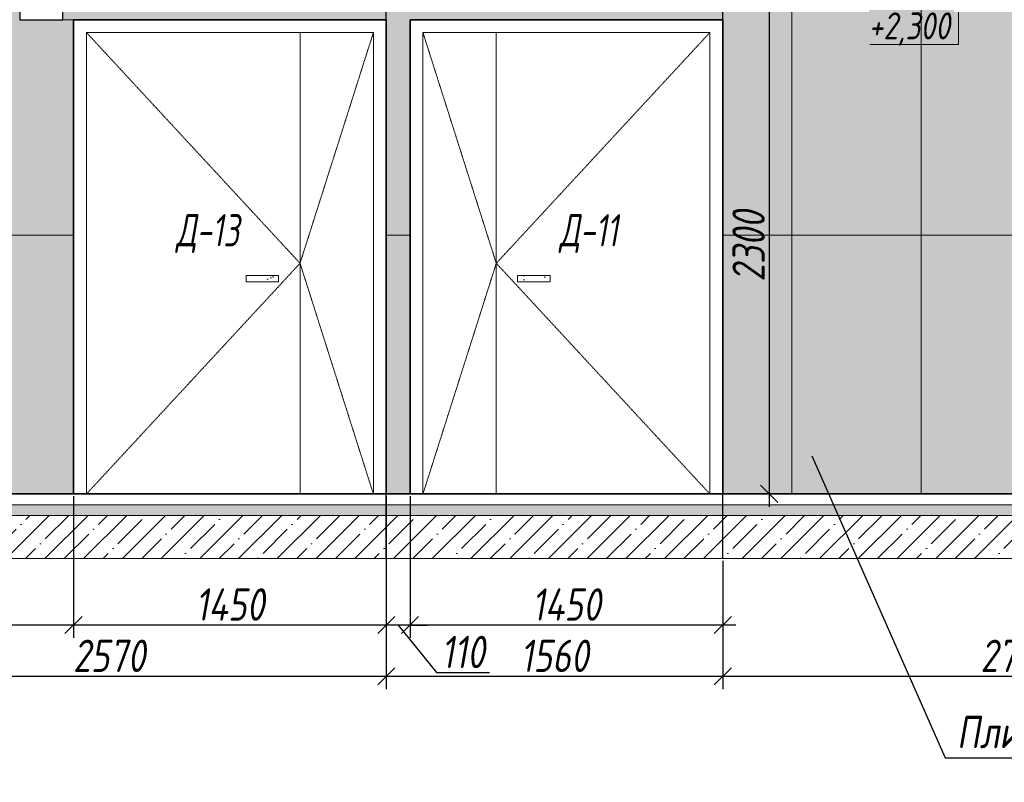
# Model space of a CAD drawing. Header units: millimetres. Extents: x -542966 to 178656, y -69521 to 267189.
# Tile 64 of 256: x -365349 to -360783, y 224410 to 227948. Entities that reach past the tile are written whole.
import ezdxf
from ezdxf import colors
from ezdxf.entities.mleader import LeaderData, LeaderLine
from ezdxf.math import Vec2, Vec3

# ---------------------------------------------------------------- set-up
doc = ezdxf.new("R2010")
doc.units = ezdxf.units.MM
doc.linetypes.add('( Hidden )', pattern=[0.375, 0.25, -0.125])
doc.linetypes.add('DASHDOT', pattern=[25.4, 12.7, -6.35, 0, -6.35])
doc.layers.get('Defpoints').update_dxf_attribs({"color": 31})
for name, color, linetype, lineweight in [('A-DETL-GENF', 7, 'Continuous', 5), ('dim_obm', 94, 'Continuous', 9), ('dim_razv', 93, 'DASHDOT', 9), ('Двери', 7, 'Continuous', 5), ('Отделка стен', 253, 'Continuous', 0)]:
    doc.layers.add(name, color=color, linetype=linetype, lineweight=lineweight)
doc.styles.add('fl_iso paper', font='isocpeur.ttf', dxfattribs={"width": 0.8, "oblique": 10})
doc.styles.add('In tre', font='isocpeur.ttf', dxfattribs={"width": 0.8, "oblique": 10})
doc.dimstyles.new('In tre 1_50', dxfattribs={"dimtxt": 150, "dimasz": 80, "dimexe": 60, "dimexo": 10, "dimgap": 20, "dimtad": 1, "dimdec": 0, "dimrnd": 5, "dimzin": 0, "dimdsep": 46, "dimtxsty": 'fl_iso paper', "dimblk": 'OBLIQUE', "dimcen": 0, "dimdle": 60, "dimadec": 0, "dimazin": 0, "dimtfac": 1, "dimtdec": 0, "dimtofl": 0, "dimtmove": 1, "dimatfit": 1, "dimfxl": 40, "dimtolj": 1, "dimtzin": 0, "dimarcsym": 1})
pattern_1 = [(352.5, (-488759.13, 214607.74), (100.42605, 107.2144), [0, -115.824, 0, -129.54, 0, -123.825]), (322.5, (-488759.13, 214607.74), (247.41986, 56.70328), [0, -62.484, 0, -104.394, 0, -40.005]), (282.5, (-488825.41, 214674.01), (168.0997, -167.48995), [0, -38.1, 0, -137.16, 0, -179.07]), (272.5, (-488825.4, 214674.01), (209.26523, -114.68433), [0, -19.05, 0, -89.916, 0, -102.87])]
pattern_2 = [(352.5, (-488649.13, 214607.74), (100.42605, 107.2144), [0, -115.824, 0, -129.54, 0, -123.825]), (322.5, (-488649.13, 214607.74), (247.41986, 56.70328), [0, -62.484, 0, -104.394, 0, -40.005]), (282.5, (-488715.41, 214674.01), (168.0997, -167.48995), [0, -38.1, 0, -137.16, 0, -179.07]), (272.5, (-488715.4, 214674.01), (209.26523, -114.68433), [0, -19.05, 0, -89.916, 0, -102.87])]

# ---------------------------------------------------------------- blocks, each defined once
blk = doc.blocks.new('*U11999')
at = {"layer": 'A-DETL-GENF'}
h = blk.add_hatch(dxfattribs=at)
h.set_pattern_fill('ANSI35', color=256, scale=10, style=0)
h.set_pattern_definition([(45, (9201.57, 8e-11), (-44.9013, 44.9013), []), (45, (9246.473, 8e-11), (-44.9013, 44.9013), [79.375, -15.875, 0, -15.875])])
h.paths.add_polyline_path([(0, -100), (9622, -100), (9622, -50), (0, -50)])
h = blk.add_hatch(dxfattribs=at)
h.set_pattern_fill('ANSI35', color=256, scale=20, style=0)
h.set_pattern_definition([(45, (9201.57, 8e-11), (-89.8026, 89.8026), []), (45, (9291.37, 8e-11), (-89.8026, 89.8026), [158.75, -31.75, 0, -31.75])])
h.paths.add_polyline_path([(0, -300), (9622, -300), (9622, -100), (0, -100)])
at = {"lineweight": 13}
blk.add_lwpolyline([(0, -50), (9622, -50), (9622, 0), (0, 0)], close=True, dxfattribs=at)
at = {"lineweight": 30}
blk.add_lwpolyline([(0, 0), (9622, 0)], dxfattribs=at)
at = {"layer": 'A-DETL-GENF'}
for points in [[(0, -100), (9622, -100), (9622, -50), (0, -50)], [(0, -300), (9622, -300), (9622, -100), (0, -100)]]:
    blk.add_lwpolyline(points, close=True, dxfattribs=at)
blk = doc.blocks.new('_Oblique')
at = {"color": 0, "linetype": 'ByBlock', "lineweight": -2}
blk.add_line((-0.5, -0.5), (0.5, 0.5), dxfattribs=at)
blk = doc.blocks.new('*D12439')
at = {"layer": 'Defpoints', "color": 0, "linetype": 'ByBlock', "transparency": 16777216}
for p in [(-366218.7, 225448), (-363648.7, 225448), (-363648.7, 224901.8)]:
    blk.add_point(p, dxfattribs=at)
at = {"layer": 'dim_razv', "color": 0, "linetype": 'ByBlock', "lineweight": -2, "transparency": 16777216}
for p, q in [((-366218.7, 225438), (-366218.7, 224841.8)), ((-363648.7, 225438), (-363648.7, 224841.8)), ((-366278.7, 224901.8), (-363588.7, 224901.8))]:
    blk.add_line(p, q, dxfattribs=at)
at = {"layer": 'dim_razv', "color": 0, "linetype": 'ByBlock', "lineweight": -2, "transparency": 16777216, "xscale": 80, "yscale": 80, "zscale": 80, "rotation": 180}
blk.add_blockref('_Oblique', (-366218.7, 224901.8), dxfattribs=at)
at = {"layer": 'dim_razv', "color": 0, "linetype": 'ByBlock', "lineweight": -2, "transparency": 16777216, "xscale": 80, "yscale": 80, "zscale": 80}
blk.add_blockref('_Oblique', (-363648.7, 224901.8), dxfattribs=at)
at = {"layer": 'dim_razv', "color": 0, "linetype": 'ByBlock', "transparency": 16777216, "insert": (-364933.7, 224996.8), "char_height": 150, "attachment_point": 5, "style": 'fl_iso paper'}
blk.add_mtext('\\A1;2570', dxfattribs=at)
blk = doc.blocks.new('*D12440')
at = {"layer": 'Defpoints', "color": 0, "linetype": 'ByBlock', "transparency": 16777216}
for p in [(-363648.7, 225448), (-362088.7, 225448), (-362088.7, 224901.8)]:
    blk.add_point(p, dxfattribs=at)
at = {"layer": 'dim_razv', "color": 0, "linetype": 'ByBlock', "lineweight": -2, "transparency": 16777216}
for p, q in [((-363648.7, 225438), (-363648.7, 224841.8)), ((-362088.7, 225438), (-362088.7, 224841.8)), ((-363708.7, 224901.8), (-362028.7, 224901.8))]:
    blk.add_line(p, q, dxfattribs=at)
at = {"layer": 'dim_razv', "color": 0, "linetype": 'ByBlock', "lineweight": -2, "transparency": 16777216, "xscale": 80, "yscale": 80, "zscale": 80, "rotation": 180}
blk.add_blockref('_Oblique', (-363648.7, 224901.8), dxfattribs=at)
at = {"layer": 'dim_razv', "color": 0, "linetype": 'ByBlock', "lineweight": -2, "transparency": 16777216, "xscale": 80, "yscale": 80, "zscale": 80}
blk.add_blockref('_Oblique', (-362088.7, 224901.8), dxfattribs=at)
at = {"layer": 'dim_razv', "color": 0, "linetype": 'ByBlock', "transparency": 16777216, "insert": (-362868.7, 224996.8), "char_height": 150, "attachment_point": 5, "style": 'fl_iso paper'}
blk.add_mtext('\\A1;1560', dxfattribs=at)
blk = doc.blocks.new('*D12441')
at = {"layer": 'Defpoints', "color": 0, "linetype": 'ByBlock', "transparency": 16777216}
for p in [(-362088.7, 225448), (-359368.7, 225448), (-359368.7, 224901.8)]:
    blk.add_point(p, dxfattribs=at)
at = {"layer": 'dim_razv', "color": 0, "linetype": 'ByBlock', "lineweight": -2, "transparency": 16777216}
for p, q in [((-362088.7, 225438), (-362088.7, 224841.8)), ((-359368.7, 225438), (-359368.7, 224841.8)), ((-362148.7, 224901.8), (-359308.7, 224901.8))]:
    blk.add_line(p, q, dxfattribs=at)
at = {"layer": 'dim_razv', "color": 0, "linetype": 'ByBlock', "lineweight": -2, "transparency": 16777216, "xscale": 80, "yscale": 80, "zscale": 80, "rotation": 180}
blk.add_blockref('_Oblique', (-362088.7, 224901.8), dxfattribs=at)
at = {"layer": 'dim_razv', "color": 0, "linetype": 'ByBlock', "lineweight": -2, "transparency": 16777216, "xscale": 80, "yscale": 80, "zscale": 80}
blk.add_blockref('_Oblique', (-359368.7, 224901.8), dxfattribs=at)
at = {"layer": 'dim_razv', "color": 0, "linetype": 'ByBlock', "transparency": 16777216, "insert": (-360728.7, 224996.8), "char_height": 150, "attachment_point": 5, "style": 'fl_iso paper'}
blk.add_mtext('\\A1;2720', dxfattribs=at)
blk = doc.blocks.new('*D12443')
at = {"layer": 'Defpoints', "color": 0, "linetype": 'ByBlock', "transparency": 16777216}
for p in [(-363538.7, 225748), (-362088.7, 225448), (-363538.7, 225139.9)]:
    blk.add_point(p, dxfattribs=at)
at = {"layer": 'dim_razv', "color": 0, "linetype": 'ByBlock', "lineweight": -2, "transparency": 16777216}
for p, q in [((-363538.7, 225738), (-363538.7, 225079.9)), ((-362088.7, 225438), (-362088.7, 225079.9)), ((-362028.7, 225139.9), (-363598.7, 225139.9))]:
    blk.add_line(p, q, dxfattribs=at)
at = {"layer": 'dim_razv', "color": 0, "linetype": 'ByBlock', "lineweight": -2, "transparency": 16777216, "xscale": 80, "yscale": 80, "zscale": 80, "rotation": 180}
blk.add_blockref('_Oblique', (-363538.7, 225139.9), dxfattribs=at)
at = {"layer": 'dim_razv', "color": 0, "linetype": 'ByBlock', "lineweight": -2, "transparency": 16777216, "xscale": 80, "yscale": 80, "zscale": 80}
blk.add_blockref('_Oblique', (-362088.7, 225139.9), dxfattribs=at)
at = {"layer": 'dim_razv', "color": 0, "linetype": 'ByBlock', "transparency": 16777216, "insert": (-362813.7, 225234.9), "char_height": 150, "attachment_point": 5, "style": 'fl_iso paper'}
blk.add_mtext('\\A1;1450', dxfattribs=at)
blk = doc.blocks.new('*D12444')
at = {"layer": 'Defpoints', "color": 0, "linetype": 'ByBlock', "transparency": 16777216}
for p in [(-363538.7, 225748), (-363648.7, 225698), (-363648.7, 225139.9)]:
    blk.add_point(p, dxfattribs=at)
at = {"layer": 'dim_razv', "color": 0, "linetype": 'ByBlock', "lineweight": -2, "transparency": 16777216}
for p, q in [((-363538.7, 225738), (-363538.7, 225079.9)), ((-363648.7, 225688), (-363648.7, 225079.9)), ((-363648.7, 225139.9), (-363728.7, 225139.9)), ((-363538.7, 225139.9), (-363648.7, 225139.9)), ((-363593.7, 225139.9), (-363416.1, 224919.9)), ((-363538.7, 225139.9), (-363458.7, 225139.9)), ((-363416.1, 224919.9), (-363169.7, 224919.9))]:
    blk.add_line(p, q, dxfattribs=at)
at = {"layer": 'dim_razv', "color": 0, "linetype": 'ByBlock', "lineweight": -2, "transparency": 16777216, "xscale": 80, "yscale": 80, "zscale": 80}
blk.add_blockref('_Oblique', (-363648.7, 225139.9), dxfattribs=at)
at = {"layer": 'dim_razv', "color": 0, "linetype": 'ByBlock', "lineweight": -2, "transparency": 16777216, "xscale": 80, "yscale": 80, "zscale": 80, "rotation": 180}
blk.add_blockref('_Oblique', (-363538.7, 225139.9), dxfattribs=at)
at = {"layer": 'dim_razv', "color": 0, "linetype": 'ByBlock', "transparency": 16777216, "insert": (-363292.9, 225014.9), "char_height": 150, "attachment_point": 5, "style": 'fl_iso paper'}
blk.add_mtext('\\A1;110', dxfattribs=at)
blk = doc.blocks.new('*D12445')
at = {"layer": 'Defpoints', "color": 0, "linetype": 'ByBlock', "transparency": 16777216}
for p in [(-365098.7, 225748), (-363648.7, 225748), (-365098.7, 225139.9)]:
    blk.add_point(p, dxfattribs=at)
at = {"layer": 'dim_razv', "color": 0, "linetype": 'ByBlock', "lineweight": -2, "transparency": 16777216}
for p, q in [((-365098.7, 225738), (-365098.7, 225079.9)), ((-363648.7, 225738), (-363648.7, 225079.9)), ((-363588.7, 225139.9), (-365158.7, 225139.9))]:
    blk.add_line(p, q, dxfattribs=at)
at = {"layer": 'dim_razv', "color": 0, "linetype": 'ByBlock', "lineweight": -2, "transparency": 16777216, "xscale": 80, "yscale": 80, "zscale": 80, "rotation": 180}
blk.add_blockref('_Oblique', (-365098.7, 225139.9), dxfattribs=at)
at = {"layer": 'dim_razv', "color": 0, "linetype": 'ByBlock', "lineweight": -2, "transparency": 16777216, "xscale": 80, "yscale": 80, "zscale": 80}
blk.add_blockref('_Oblique', (-363648.7, 225139.9), dxfattribs=at)
at = {"layer": 'dim_razv', "color": 0, "linetype": 'ByBlock', "transparency": 16777216, "insert": (-364373.7, 225234.9), "char_height": 150, "attachment_point": 5, "style": 'fl_iso paper'}
blk.add_mtext('\\A1;1450', dxfattribs=at)
blk = doc.blocks.new('*D12446')
at = {"layer": 'Defpoints', "color": 0, "linetype": 'ByBlock', "transparency": 16777216}
for p in [(-366218.7, 225748), (-365098.7, 225748), (-366218.7, 225139.9)]:
    blk.add_point(p, dxfattribs=at)
at = {"layer": 'dim_razv', "color": 0, "linetype": 'ByBlock', "lineweight": -2, "transparency": 16777216}
for p, q in [((-366218.7, 225738), (-366218.7, 225079.9)), ((-365098.7, 225738), (-365098.7, 225079.9)), ((-365038.7, 225139.9), (-366278.7, 225139.9))]:
    blk.add_line(p, q, dxfattribs=at)
at = {"layer": 'dim_razv', "color": 0, "linetype": 'ByBlock', "lineweight": -2, "transparency": 16777216, "xscale": 80, "yscale": 80, "zscale": 80, "rotation": 180}
blk.add_blockref('_Oblique', (-366218.7, 225139.9), dxfattribs=at)
at = {"layer": 'dim_razv', "color": 0, "linetype": 'ByBlock', "lineweight": -2, "transparency": 16777216, "xscale": 80, "yscale": 80, "zscale": 80}
blk.add_blockref('_Oblique', (-365098.7, 225139.9), dxfattribs=at)
at = {"layer": 'dim_razv', "color": 0, "linetype": 'ByBlock', "transparency": 16777216, "insert": (-365658.7, 225234.9), "char_height": 150, "attachment_point": 5, "style": 'fl_iso paper'}
blk.add_mtext('\\A1;1120', dxfattribs=at)
blk = doc.blocks.new('*D12344')
at = {"layer": 'Defpoints', "color": 0, "linetype": 'ByBlock', "transparency": 16777216}
for p in [(-362138.7, 228048), (-362138.7, 225748), (-361873.7, 225748)]:
    blk.add_point(p, dxfattribs=at)
at = {"layer": 'dim_razv', "color": 0, "linetype": 'ByBlock', "lineweight": -2, "transparency": 16777216}
for p, q in [((-361873.7, 228108), (-361873.7, 225688)), ((-362128.7, 228048), (-361813.7, 228048)), ((-362128.7, 225748), (-361813.7, 225748))]:
    blk.add_line(p, q, dxfattribs=at)
at = {"layer": 'dim_razv', "color": 0, "linetype": 'ByBlock', "lineweight": -2, "transparency": 16777216, "xscale": 80, "yscale": 80, "zscale": 80}
for p, rotation in [((-361873.7, 228048), 90), ((-361873.7, 225748), 270)]:
    blk.add_blockref('_Oblique', p, dxfattribs=dict(at, rotation=rotation))
at = {"layer": 'dim_razv', "color": 0, "linetype": 'ByBlock', "transparency": 16777216, "insert": (-361968.7, 226898), "char_height": 150, "attachment_point": 5, "rotation": 90, "style": 'fl_iso paper'}
blk.add_mtext('\\A1;2300', dxfattribs=at)

msp = doc.modelspace()

# ---------------------------------------------------------------- hatches: boundary and pattern name
at = {"layer": 'dim_razv', "true_color": 0xeceae4, "transparency": 33554687}
h = msp.add_hatch(dxfattribs=at)
h.set_pattern_fill('AR-SAND', color=254, scale=3, angle=315)
h.set_pattern_definition([(352.5, (120932.77, 270348.66), (100.426047, 107.214405), [0, -115.824, 0, -129.54, 0, -123.825]), (322.5, (120932.77, 270348.66), (247.419855, 56.70328), [0, -62.484, 0, -104.394, 0, -40.005]), (282.5, (120866.5, 270414.93), (168.099694, -167.489948), [0, -38.1, 0, -137.16, 0, -179.07]), (272.5, (120866.5, 270414.93), (209.265234, -114.68433), [0, -19.05, 0, -89.916, 0, -102.87])])
h.paths.add_polyline_path([(-367092.1, 227948), (-367092.1, 228294), (-365348.7, 228298), (-365348.7, 227948), (-365148.7, 227948), (-365148.7, 228098), (-360488.7, 228098), (-360488.7, 227948), (-360388.7, 227948), (-360388.7, 228298), (-357470.1, 228294), (-357470.1, 225748), (-366218.7, 225748), (-366218.7, 227948)])
h.paths.add_polyline_path([(-363538.7, 227948), (-362088.7, 227948), (-362088.7, 225748), (-363538.7, 225748)], flags=16)
h.paths.add_polyline_path([(-363648.7, 227948), (-365098.7, 227948), (-365098.7, 225748), (-363648.7, 225748)], flags=16)
h.paths.add_polyline_path([(-359368.7, 225748), (-357808.7, 225748), (-357808.7, 227948), (-359368.7, 227948)])
at = {"layer": 'dim_razv', "true_color": 0xcccccc}
h = msp.add_hatch(dxfattribs=at)
h.set_pattern_fill('AR-SAND', color=254, scale=3, angle=315)
h.set_pattern_definition(pattern_1)
h.paths.add_polyline_path([(-364147.9, 226761.4), (-364297.9, 226761.4), (-364297.9, 226731.4), (-364147.9, 226731.4)])
h = msp.add_hatch(dxfattribs=at)
h.set_pattern_fill('AR-SAND', color=254, scale=3, angle=315)
h.set_pattern_definition(pattern_1)
h.paths.add_polyline_path([(-364147.9, 226761.4), (-364297.9, 226761.4), (-364297.9, 226731.4), (-364147.9, 226731.4)])
h = msp.add_hatch(dxfattribs=at)
h.set_pattern_fill('AR-SAND', color=254, scale=3, angle=315)
h.set_pattern_definition(pattern_1)
h.paths.add_polyline_path([(-364147.9, 226761.4), (-364297.9, 226761.4), (-364297.9, 226731.4), (-364147.9, 226731.4)])
h = msp.add_hatch(dxfattribs=at)
h.set_pattern_fill('AR-SAND', color=254, scale=3, angle=315)
h.set_pattern_definition(pattern_1)
h.paths.add_polyline_path([(-364147.9, 226761.4), (-364297.9, 226761.4), (-364297.9, 226731.4), (-364147.9, 226731.4)])
h = msp.add_hatch(dxfattribs=at)
h.set_pattern_fill('AR-SAND', color=254, scale=3, angle=315)
h.set_pattern_definition(pattern_2)
h.paths.add_polyline_path([(-363039.6, 226761.4), (-362889.6, 226761.4), (-362889.6, 226731.4), (-363039.6, 226731.4)])
h = msp.add_hatch(dxfattribs=at)
h.set_pattern_fill('AR-SAND', color=254, scale=3, angle=315)
h.set_pattern_definition(pattern_2)
h.paths.add_polyline_path([(-363039.6, 226761.4), (-362889.6, 226761.4), (-362889.6, 226731.4), (-363039.6, 226731.4)])
h = msp.add_hatch(dxfattribs=at)
h.set_pattern_fill('AR-SAND', color=254, scale=3, angle=315)
h.set_pattern_definition(pattern_2)
h.paths.add_polyline_path([(-363039.6, 226761.4), (-362889.6, 226761.4), (-362889.6, 226731.4), (-363039.6, 226731.4)])
h = msp.add_hatch(dxfattribs=at)
h.set_pattern_fill('AR-SAND', color=254, scale=3, angle=315)
h.set_pattern_definition(pattern_2)
h.paths.add_polyline_path([(-363039.6, 226761.4), (-362889.6, 226761.4), (-362889.6, 226731.4), (-363039.6, 226731.4)])

# ---------------------------------------------------------------- linework, layer by layer
at = {"lineweight": 30}
for points in [[(-363648.7, 225448), (-363648.7, 229421.6)], [(-362088.7, 225448), (-362088.7, 229421.6)]]:
    msp.add_lwpolyline(points, dxfattribs=at)
msp.add_lwpolyline([(-367092.1, 227948), (-367092.1, 228294), (-365348.7, 228298), (-365348.7, 227948), (-365148.7, 227948), (-365148.7, 228098), (-360488.7, 228098), (-360488.7, 227948), (-360388.7, 227948), (-360388.7, 228298), (-357470.1, 228294), (-357470.1, 225748), (-366218.7, 225748), (-366218.7, 227948)], close=True)
at = {"lineweight": 35}
for points in [[(-363648.7, 227948), (-365098.7, 227948), (-365098.7, 225748), (-363648.7, 225748)], [(-363648.7, 227948), (-365098.7, 227948), (-365098.7, 225748), (-363648.7, 225748)], [(-363648.7, 227948), (-365098.7, 227948), (-365098.7, 225748), (-363648.7, 225748)], [(-363648.7, 227948), (-365098.7, 227948), (-365098.7, 225748), (-363648.7, 225748)], [(-363648.7, 227948), (-365098.7, 227948), (-365098.7, 225748), (-363648.7, 225748)], [(-363538.7, 227948), (-362088.7, 227948), (-362088.7, 225748), (-363538.7, 225748)], [(-363538.7, 227948), (-362088.7, 227948), (-362088.7, 225748), (-363538.7, 225748)], [(-363538.7, 227948), (-362088.7, 227948), (-362088.7, 225748), (-363538.7, 225748)], [(-363538.7, 227948), (-362088.7, 227948), (-362088.7, 225748), (-363538.7, 225748)], [(-363538.7, 227948), (-362088.7, 227948), (-362088.7, 225748), (-363538.7, 225748)]]:
    msp.add_lwpolyline(points, close=True, dxfattribs=at)
at = {"lineweight": 13}
for points in [[(-363708.7, 227888), (-365038.7, 227888), (-365038.7, 225748), (-363708.7, 225748)], [(-363708.7, 227888), (-365038.7, 227888), (-365038.7, 225748), (-363708.7, 225748)], [(-363708.7, 227888), (-365038.7, 227888), (-365038.7, 225748), (-363708.7, 225748)], [(-363708.7, 227888), (-365038.7, 227888), (-365038.7, 225748), (-363708.7, 225748)], [(-363708.7, 227888), (-365038.7, 227888), (-365038.7, 225748), (-363708.7, 225748)], [(-365038.7, 227888), (-363708.7, 227888), (-363708.7, 225748), (-365038.7, 225748)], [(-363478.7, 227888), (-362148.7, 227888), (-362148.7, 225748), (-363478.7, 225748)], [(-363478.7, 227888), (-362148.7, 227888), (-362148.7, 225748), (-363478.7, 225748)], [(-363478.7, 227888), (-362148.7, 227888), (-362148.7, 225748), (-363478.7, 225748)], [(-363478.7, 227888), (-362148.7, 227888), (-362148.7, 225748), (-363478.7, 225748)], [(-363478.7, 227888), (-362148.7, 227888), (-362148.7, 225748), (-363478.7, 225748)], [(-362148.7, 227888), (-363478.7, 227888), (-363478.7, 225748), (-362148.7, 225748)], [(-364147.9, 226761.4), (-364297.9, 226761.4), (-364297.9, 226731.4), (-364147.9, 226731.4)], [(-364147.9, 226761.4), (-364297.9, 226761.4), (-364297.9, 226731.4), (-364147.9, 226731.4)], [(-364147.9, 226761.4), (-364297.9, 226761.4), (-364297.9, 226731.4), (-364147.9, 226731.4)], [(-364147.9, 226761.4), (-364297.9, 226761.4), (-364297.9, 226731.4), (-364147.9, 226731.4)], [(-363039.6, 226761.4), (-362889.6, 226761.4), (-362889.6, 226731.4), (-363039.6, 226731.4)], [(-363039.6, 226761.4), (-362889.6, 226761.4), (-362889.6, 226731.4), (-363039.6, 226731.4)], [(-363039.6, 226761.4), (-362889.6, 226761.4), (-362889.6, 226731.4), (-363039.6, 226731.4)], [(-363039.6, 226761.4), (-362889.6, 226761.4), (-362889.6, 226731.4), (-363039.6, 226731.4)]]:
    msp.add_lwpolyline(points, close=True, dxfattribs=at)
at = {"linetype": '( Hidden )', "lineweight": 13, "ltscale": 10}
for points in [[(-365038.7, 227888), (-364048.7, 226818), (-365038.7, 225748)], [(-365038.7, 227888), (-364048.7, 226818), (-365038.7, 225748)], [(-365038.7, 227888), (-364048.7, 226818), (-365038.7, 225748)], [(-365038.7, 227888), (-364048.7, 226818), (-365038.7, 225748)], [(-363708.7, 227888), (-364048.7, 226818), (-363708.7, 225748)], [(-363708.7, 227888), (-364048.7, 226818), (-363708.7, 225748)], [(-363708.7, 227888), (-364048.7, 226818), (-363708.7, 225748)], [(-363708.7, 227888), (-364048.7, 226818), (-363708.7, 225748)], [(-363478.7, 227888), (-363138.7, 226818), (-363478.7, 225748)], [(-363478.7, 227888), (-363138.7, 226818), (-363478.7, 225748)], [(-363478.7, 227888), (-363138.7, 226818), (-363478.7, 225748)], [(-363478.7, 227888), (-363138.7, 226818), (-363478.7, 225748)], [(-362148.7, 227888), (-363138.7, 226818), (-362148.7, 225748)], [(-362148.7, 227888), (-363138.7, 226818), (-362148.7, 225748)], [(-362148.7, 227888), (-363138.7, 226818), (-362148.7, 225748)], [(-362148.7, 227888), (-363138.7, 226818), (-362148.7, 225748)]]:
    msp.add_lwpolyline(points, dxfattribs=at)
at = {"lineweight": 13}
for points in [[(-364048.7, 227888), (-364048.7, 225748)], [(-364048.7, 227888), (-364048.7, 225748)], [(-364048.7, 227888), (-364048.7, 225748)], [(-364048.7, 227888), (-364048.7, 225748)], [(-363138.7, 227888), (-363138.7, 225748)], [(-363138.7, 227888), (-363138.7, 225748)], [(-363138.7, 227888), (-363138.7, 225748)], [(-363138.7, 227888), (-363138.7, 225748)]]:
    msp.add_lwpolyline(points, dxfattribs=at)
at = {"layer": 'dim_obm', "color": 18, "true_color": 0x000000}
msp.add_lwpolyline([(-360995.6, 228048), (-360995.6, 227968), (-360995.6, 227832.5), (-361406.5, 227832.5)], dxfattribs=at)
at = {"layer": 'Отделка стен', "transparency": 33554687}
for points in [[(-365618.7, 228148), (-365618.7, 226948), (-365098.7, 226948), (-365098.7, 227948), (-365348.7, 227948), (-365348.7, 228148)], [(-362088.7, 228098), (-362088.7, 226948), (-361768.7, 226948), (-361768.7, 228098)], [(-361768.7, 228098), (-361768.7, 226948), (-361168.7, 226948), (-361168.7, 228098)], [(-361168.7, 228048), (-361168.7, 226948), (-360568.7, 226948), (-360568.7, 227948), (-360568.7, 227948), (-360568.7, 228048)], [(-365618.7, 226948), (-365618.7, 225748), (-365098.7, 225748), (-365098.7, 226948)], [(-362088.7, 226948), (-362088.7, 225748), (-361768.7, 225748), (-361768.7, 226948)], [(-361768.7, 226948), (-361768.7, 225748), (-361168.7, 225748), (-361168.7, 226948)], [(-361168.7, 226948), (-361168.7, 225748), (-360568.7, 225748), (-360568.7, 226948)]]:
    msp.add_lwpolyline(points, close=True, dxfattribs=at)
msp.add_lwpolyline([(-363538.7, 226948), (-363648.7, 226948)], dxfattribs=at)

# ---------------------------------------------------------------- block references
msp.add_blockref('*U11999', (-367092.1, 225748))

# ---------------------------------------------------------------- texts
at = {"layer": 'dim_obm', "color": 18, "true_color": 0x000000, "insert": (-361034, 227981.7), "char_height": 125, "attachment_point": 3, "line_spacing_factor": 0.666667, "style": 'fl_iso paper'}
msp.add_mtext('+2,300', dxfattribs=at)
at = {"layer": 'Двери', "lineweight": 0, "char_height": 150, "attachment_point": 5, "style": 'fl_iso paper'}
for s, insert in [('{\\W0.7;Д-13}', (-364477.3, 226955.8)), ('{\\W0.7;Д-11}', (-362710.1, 226955.8))]:
    msp.add_mtext_dynamic_manual_height_columns(s, width=190.261, gutter_width=1350, heights=[0], dxfattribs=dict(at, insert=insert))

# ---------------------------------------------------------------- dimensions: what is measured, and where the dimension line sits
at = {"layer": 'dim_razv', "color": 18, "linetype": 'ByBlock', "true_color": 0x000000}
dim = msp.add_linear_dim(base=(-361873.7, 225748), p1=(-362138.7, 228048), p2=(-362138.7, 225748), angle=90, dimstyle='In tre 1_50', dxfattribs=at)
dim.commit()
dim.dimension.update_dxf_attribs({"geometry": '*D12344', "text_midpoint": (-361968.7, 226898)})
for base, p1, p2, picture, middle in [((-366218.7, 225139.9), (-365098.7, 225748), (-366218.7, 225748), '*D12446', (-365658.7, 225234.9)), ((-365098.7, 225139.9), (-363648.7, 225748), (-365098.7, 225748), '*D12445', (-364373.7, 225234.9)), ((-363538.7, 225139.9), (-362088.7, 225448), (-363538.7, 225748), '*D12443', (-362813.7, 225234.9)), ((-363648.7, 224901.8), (-366218.7, 225448), (-363648.7, 225448), '*D12439', (-364933.7, 224996.8)), ((-362088.7, 224901.8), (-363648.7, 225448), (-362088.7, 225448), '*D12440', (-362868.7, 224996.8)), ((-359368.7, 224901.8), (-362088.7, 225448), (-359368.7, 225448), '*D12441', (-360728.7, 224996.8))]:
    dim = msp.add_linear_dim(base=base, p1=p1, p2=p2, dimstyle='In tre 1_50', dxfattribs=at)
    dim.commit()
    dim.dimension.update_dxf_attribs({"geometry": picture, "text_midpoint": middle})
dim = msp.add_linear_dim(base=(-363648.7, 225139.9), p1=(-363538.7, 225748), p2=(-363648.7, 225698), dimstyle='In tre 1_50', dxfattribs=at)
dim.commit()
dim.dimension.update_dxf_attribs({"geometry": '*D12444', "text_midpoint": (-363396.1, 224919.9), "dimtype": 160})

# ---------------------------------------------------------------- leaders
at = {"layer": 'dim_razv', "color": 0, "linetype": 'ByBlock'}
ml = msp.add_multileader_mtext('Standard', dxfattribs=at)
ml.set_content('Шкаф пожарный встроенный', style='In tre')
ml.set_leader_properties()
ml.build(insert=Vec2(0, 0))
ml.multileader.update_dxf_attribs({"text_left_attachment_type": 6, "text_right_attachment_type": 6, "dogleg_length": 1, "arrow_head_size": 0, "scale": 50})
ctx = ml.context
ctx.base_point, ctx.scale, ctx.char_height, ctx.arrow_head_size, ctx.landing_gap_size, ctx.plane_origin = Vec3(-420507.1, 224412), 50, 150, 0, 4.5, Vec3(-410150.9, 222745)
ctx.left_attachment, ctx.right_attachment = 6, 6
notes = []
notes.append((ctx, [(0, (1, 1, 0), (-418309.7, 224412), (-1, 0), 50, [(1, [(-417709.9, 226080.8)], 0, [])])]))
ctx.mtext.insert, ctx.mtext.width, ctx.mtext.defined_height, ctx.mtext.flow_direction = Vec3(-420502.6, 224607), 2509.515, 696.6, 5
ml = msp.add_multileader_mtext('Standard', dxfattribs=at)
ml.set_content('Шкаф пожарный встроенный', style='In tre')
ml.set_leader_properties()
ml.build(insert=Vec2(0, 0))
ml.multileader.update_dxf_attribs({"text_left_attachment_type": 6, "text_right_attachment_type": 6, "dogleg_length": 1, "arrow_head_size": 0, "scale": 50})
ctx = ml.context
ctx.base_point, ctx.scale, ctx.char_height, ctx.arrow_head_size, ctx.landing_gap_size, ctx.plane_origin = Vec3(-406007.1, 224412), 50, 150, 0, 4.5, Vec3(-395650.9, 222745)
ctx.left_attachment, ctx.right_attachment = 6, 6
notes.append((ctx, [(0, (1, 1, 0), (-403809.7, 224412), (-1, 0), 50, [(1, [(-403209.9, 226080.8)], 0, [])])]))
ctx.mtext.insert, ctx.mtext.width, ctx.mtext.defined_height, ctx.mtext.flow_direction = Vec3(-406002.6, 224607), 2509.515, 696.6, 5
ml = msp.add_multileader_mtext('Standard', dxfattribs=at)
ml.set_content('Розетка для уборочного \\Pинвентаря, в цвет стен', style='In tre')
ml.set_leader_properties()
ml.build(insert=Vec2(0, 0))
ml.multileader.update_dxf_attribs({"text_left_attachment_type": 6, "text_right_attachment_type": 6, "dogleg_length": 1, "arrow_head_size": 0, "scale": 50})
ctx = ml.context
ctx.base_point, ctx.scale, ctx.char_height, ctx.arrow_head_size, ctx.landing_gap_size, ctx.plane_origin = Vec3(-412081.6, 224665.9), 50, 150, 0, 4.5, Vec3(-411112.2, 224402.9)
ctx.left_attachment, ctx.right_attachment = 6, 6
notes.append((ctx, [(0, (1, 1, 0), (-410137, 224665.9), (-1, 0), 50, [(1, [(-409525.6, 225998)], 0, [])])]))
ctx.mtext.insert, ctx.mtext.width, ctx.mtext.defined_height, ctx.mtext.flow_direction = Vec3(-412077.1, 224860.9), 3060.297, 696.6, 5
ml = msp.add_multileader_mtext('Standard', dxfattribs=at)
ml.set_content('Плитка керамогранитная, настенная, размер плитки 600х1200мм, расположить вертикально', style='In tre')
ml.set_leader_properties()
ml.build(insert=Vec2(0, 0))
ml.multileader.update_dxf_attribs({"text_left_attachment_type": 6, "text_right_attachment_type": 6, "dogleg_length": 1, "arrow_head_size": 0, "scale": 50})
ctx = ml.context
ctx.base_point, ctx.scale, ctx.char_height, ctx.arrow_head_size, ctx.landing_gap_size, ctx.plane_origin = Vec3(-403122.3, 224523.3), 50, 150, 0, 4.5, Vec3(-397023.3, 224402.9)
ctx.left_attachment, ctx.right_attachment = 6, 6
notes.append((ctx, [(0, (1, 1, 0), (-400133, 224523.3), (-1, 0), 50, [(1, [(-399655.8, 225924.6)], 0, [])])]))
ctx.mtext.insert, ctx.mtext.width, ctx.mtext.defined_height, ctx.mtext.flow_direction = Vec3(-403117.8, 224718.3), 3060.297, 696.6, 5
ml = msp.add_multileader_mtext('Standard', dxfattribs=at)
ml.set_content('Плитка керамогранитная, настенная, размер плитки 600х1200мм, расположить вертикально', style='In tre')
ml.set_leader_properties()
ml.build(insert=Vec2(0, 0))
ml.multileader.update_dxf_attribs({"text_left_attachment_type": 6, "text_right_attachment_type": 6, "dogleg_length": 1, "arrow_head_size": 0, "scale": 50})
ctx = ml.context
ctx.base_point, ctx.scale, ctx.char_height, ctx.arrow_head_size, ctx.landing_gap_size, ctx.plane_origin = Vec3(-376412.7, 224523.3), 50, 150, 0, 4.5, Vec3(-374498.6, 224402.9)
ctx.left_attachment, ctx.right_attachment = 6, 6
notes.append((ctx, [(1, (1, 1, 0), (-376462.7, 224523.3), (1, 0), 50, [(1, [(-377081.2, 225924.6)], 0, [])])]))
ctx.mtext.insert, ctx.mtext.width, ctx.mtext.defined_height, ctx.mtext.flow_direction = Vec3(-376408.2, 224718.3), 3060.297, 696.6, 5
ml = msp.add_multileader_mtext('Standard', dxfattribs=at)
ml.set_content('Плитка керамогранитная, настенная, размер плитки 600х1200мм, расположить вертикально', style='In tre')
ml.set_leader_properties()
ml.build(insert=Vec2(0, 0))
ml.multileader.update_dxf_attribs({"text_left_attachment_type": 6, "text_right_attachment_type": 6, "dogleg_length": 1, "arrow_head_size": 0, "scale": 50})
ctx = ml.context
ctx.base_point, ctx.scale, ctx.char_height, ctx.arrow_head_size, ctx.landing_gap_size, ctx.plane_origin = Vec3(-361007.8, 224523.3), 50, 150, 0, 4.5, Vec3(-359093.7, 224402.9)
ctx.left_attachment, ctx.right_attachment = 6, 6
notes.append((ctx, [(1, (1, 1, 0), (-361057.8, 224523.3), (1, 0), 50, [(1, [(-361676.2, 225924.6)], 0, [])])]))
ctx.mtext.insert, ctx.mtext.width, ctx.mtext.defined_height, ctx.mtext.flow_direction = Vec3(-361003.3, 224718.3), 3060.297, 696.6, 5
ml = msp.add_multileader_mtext('Standard', dxfattribs=at)
ml.set_content('Решетка вентиляционная декоративная 700х550 в цвет стен', style='In tre')
ml.set_leader_properties()
ml.build(insert=Vec2(0, 0))
ml.multileader.update_dxf_attribs({"text_left_attachment_type": 6, "text_right_attachment_type": 6, "dogleg_length": 1, "arrow_head_size": 0, "scale": 50})
ctx = ml.context
ctx.base_point, ctx.scale, ctx.char_height, ctx.arrow_head_size, ctx.landing_gap_size, ctx.plane_origin = Vec3(-452684.1, 224565.7), 50, 150, 0, 4.5, Vec3(-444776.7, 222771.1)
ctx.left_attachment, ctx.right_attachment = 6, 6
notes.append((ctx, [(0, (1, 1, 0), (-449788.8, 224565.7), (-1, 0), 50, [(1, [(-448938.4, 225848)], 0, [])])]))
ctx.mtext.insert, ctx.mtext.width, ctx.mtext.defined_height, ctx.mtext.flow_direction = Vec3(-452679.6, 224760.7), 2996.732, 696.6, 5
ml = msp.add_multileader_mtext('Standard', dxfattribs=at)
ml.set_content('Зеркало на стене, выполнить в один уровень с отделкой стен', style='In tre')
ml.set_leader_properties()
ml.build(insert=Vec2(0, 0))
ml.multileader.update_dxf_attribs({"text_left_attachment_type": 6, "text_right_attachment_type": 6, "dogleg_length": 1, "arrow_head_size": 0, "scale": 50})
ctx = ml.context
ctx.base_point, ctx.scale, ctx.char_height, ctx.arrow_head_size, ctx.landing_gap_size, ctx.plane_origin = Vec3(-447338.5, 224560.7), 50, 150, 0, 4.5, Vec3(-439596.2, 222766.1)
ctx.left_attachment, ctx.right_attachment = 6, 6
notes.append((ctx, [(0, (1, 1, 0), (-444415.9, 224560.7), (-1, 0), 50, [(1, [(-443757.9, 225843)], 0, [])])]))
ctx.mtext.insert, ctx.mtext.width, ctx.mtext.defined_height, ctx.mtext.flow_direction = Vec3(-447334, 224755.7), 3043.138, 696.6, 5
ml = msp.add_multileader_mtext('Standard', dxfattribs=at)
ml.set_content('Решетка вентиляционная декоративная 700х550 в цвет стен', style='In tre')
ml.set_leader_properties()
ml.build(insert=Vec2(0, 0))
ml.multileader.update_dxf_attribs({"text_left_attachment_type": 6, "text_right_attachment_type": 6, "dogleg_length": 1, "arrow_head_size": 0, "scale": 50})
ctx = ml.context
ctx.base_point, ctx.scale, ctx.char_height, ctx.arrow_head_size, ctx.landing_gap_size, ctx.plane_origin = Vec3(-434170.8, 224565.7), 50, 150, 0, 4.5, Vec3(-430730.2, 222771.1)
ctx.left_attachment, ctx.right_attachment = 6, 6
notes.append((ctx, [(1, (1, 1, 0), (-434220.8, 224565.7), (1, 0), 50, [(1, [(-434891.8, 225848)], 0, [])])]))
ctx.mtext.insert, ctx.mtext.width, ctx.mtext.defined_height, ctx.mtext.flow_direction = Vec3(-434166.3, 224760.7), 2996.732, 696.6, 5
for ctx, leaders in notes:
    for number, flags, end, landing, length, lines in leaders:
        leader = LeaderData()
        leader.index, (leader.has_last_leader_line, leader.has_dogleg_vector, leader.attachment_direction) = number, flags
        leader.last_leader_point, leader.dogleg_vector, leader.dogleg_length = Vec3(end), Vec3(landing), length
        for number, points, colour, breaks in lines:
            line = LeaderLine()
            line.index, line.vertices, line.color, line.breaks = number, Vec3.list(points), colors.encode_raw_color(colour), breaks
            leader.lines.append(line)
        ctx.leaders.append(leader)

doc.saveas('drawing.dxf')
